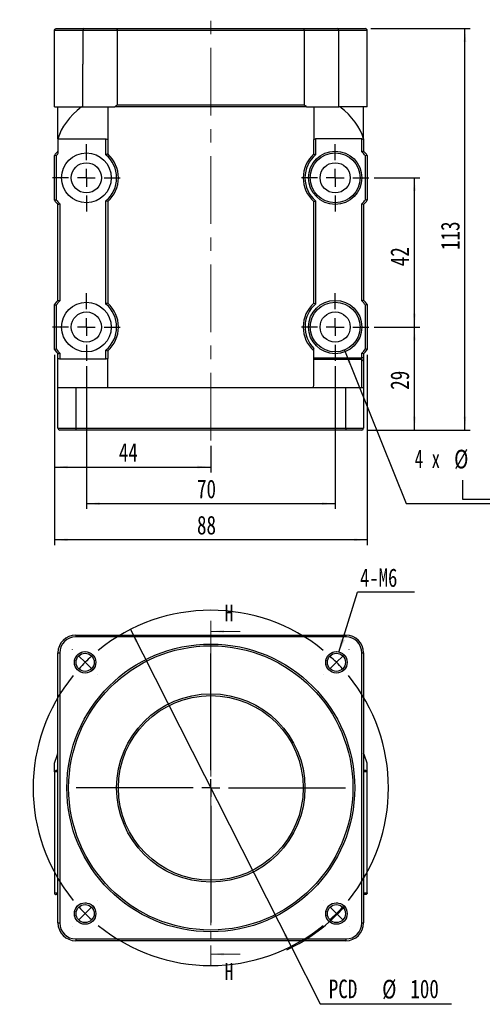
# Model space of a CAD drawing. Header units: millimetres. Extents: x 35 to 263, y -1 to 199.
# Tile 1 of 4: x 35 to 122, y 6 to 191. Entities that reach past the tile are written whole.
import ezdxf

# ---------------------------------------------------------------- set-up
doc = ezdxf.new("R2010")
doc.units = ezdxf.units.MM
doc.linetypes.add('CENTER', pattern=[10.16, 6.35, -1.27, 1.27, -1.27])
doc.linetypes.add('CENTERX2', pattern=[20.32, 12.7, -2.54, 2.54, -2.54])
doc.layers.add('FORMAT', color=7, linetype='Continuous')
doc.styles.add('SLDTEXTSTYLE0', font='TXT', dxfattribs={"width": 0.75})
doc.styles.add('SLDTEXTSTYLE1', font='TXT', dxfattribs={"width": 0.75, "bigfont": 'bigfont'})
doc.styles.add('SLDTEXTSTYLE4', font='TXT', dxfattribs={"width": 0.666667})
doc.dimstyles.new('SLDDIMSTYLE1', dxfattribs={"dimtxt": 3.5, "dimasz": 2.5, "dimexe": 0, "dimexo": 0.0625, "dimgap": 0.875, "dimtad": 0, "dimtih": 1, "dimtoh": 1, "dimdec": 1, "dimlfac": 1.5, "dimrnd": 1e-09, "dimzin": 12, "dimdsep": 46, "dimtxsty": 'SLDTEXTSTYLE0', "dimsah": 1, "dimcen": 0, "dimadec": 0, "dimazin": 3, "dimtfac": 1, "dimtdec": 1, "dimtmove": 0, "dimatfit": 3, "dimfxl": 0, "dimfrac": 2, "dimtolj": 1, "dimtzin": 12, "dimarcsym": 0})
doc.dimstyles.new('SLDDIMSTYLE2', dxfattribs={"dimtxt": 0.18, "dimasz": 2.5, "dimexe": 0, "dimexo": 0.0625, "dimgap": 0, "dimtad": 0, "dimtih": 1, "dimtoh": 1, "dimdec": 0, "dimrnd": 1e-09, "dimzin": 0, "dimdsep": 46, "dimtxsty": 'Standard', "dimsah": 1, "dimcen": 0.09, "dimadec": 0, "dimazin": 0, "dimtfac": 2.5, "dimtdec": 0, "dimtofl": 0, "dimtmove": 0, "dimatfit": 3, "dimfxl": 0, "dimfrac": 2, "dimtolj": 1, "dimtzin": 0, "dimarcsym": 0})
doc.dimstyles.new('SLDDIMSTYLE3', dxfattribs={"dimtxt": 3.5, "dimasz": 2.5, "dimexe": 0, "dimexo": 0.0625, "dimgap": 0.875, "dimtad": 1, "dimlfac": 1.5, "dimrnd": 1e-09, "dimzin": 12, "dimdsep": 46, "dimtxsty": 'SLDTEXTSTYLE0', "dimsah": 1, "dimcen": 0.09, "dimadec": 0, "dimazin": 3, "dimtfac": 1, "dimtofl": 0, "dimtmove": 0, "dimatfit": 3, "dimfxl": 0, "dimfrac": 2, "dimtolj": 1, "dimtzin": 12, "dimarcsym": 0})
doc.dimstyles.new('SLDDIMSTYLE6', dxfattribs={"dimtxt": 3.5, "dimasz": 2.5, "dimexe": 0, "dimexo": 0.0625, "dimgap": 0.875, "dimtad": 0, "dimtih": 1, "dimtoh": 1, "dimdec": 1, "dimlfac": 1.5, "dimrnd": 1e-09, "dimzin": 12, "dimdsep": 46, "dimtxsty": 'SLDTEXTSTYLE0', "dimsah": 1, "dimcen": 0, "dimadec": 0, "dimazin": 3, "dimtfac": 1, "dimtofl": 0, "dimtmove": 0, "dimatfit": 3, "dimfxl": 0, "dimfrac": 2, "dimtolj": 1, "dimtzin": 12, "dimarcsym": 0})

# ---------------------------------------------------------------- blocks, each defined once
blk = doc.blocks.new('_D')
at = {"layer": 'FORMAT', "color": 7}
for p, q in [((55.91, 76.75), (86.05, 17.28)), ((86.05, 17.28), (91.51, 6.5)), ((91.51, 6.5), (116.16, 6.5))]:
    blk.add_line(p, q, dxfattribs=at)
blk.add_arc((70.98, 47.01), 33.54, 295.1582, 318.6704, dxfattribs=at)
for points in [[(55.91, 76.75), (56.82, 74.4), (57.26, 74.63)], [(86.05, 17.28), (85.14, 19.63), (84.69, 19.4)]]:
    blk.add_solid(points, dxfattribs=at)
at = {"layer": 'FORMAT', "color": 7, "char_height": 3.5, "attachment_point": 1, "style": 'SLDTEXTSTYLE0'}
for s, insert in [('PCD', (93.1, 11.06)), ('%%c', (103.13, 11.01)), ('100', (108.4, 11.06))]:
    blk.add_mtext(s, dxfattribs=dict(at, insert=insert))
blk = doc.blocks.new('SW_NOTE_0')
at = {"layer": 'FORMAT', "color": 0}
blk.add_line((10.7, 0), (0, 0), dxfattribs=at)
at = {"layer": 'FORMAT', "color": 0, "insert": (0.44, 4.43), "char_height": 3.44, "attachment_point": 1, "style": 'SLDTEXTSTYLE0'}
blk.add_mtext('4-M6', dxfattribs=at)
blk = doc.blocks.new('SW_CENTERMARKSYMBOL_0')
at = {"layer": 'FORMAT', "color": 0}
for p, q in [((-49.5, 2.36), (-49.52, 2.38)), ((2.36, 2.36), (2.38, 2.38)), ((-47.14, 0), (-48.32, 1.18)), ((-23.57, -20.24), (-23.57, 1.67)), ((0, 0), (-1.18, -1.18)), ((0, 0), (1.18, 1.18)), ((-47.14, 0), (-45.96, -1.18)), ((-44.78, -2.36), (-44.76, -2.38)), ((-2.36, -2.36), (-2.38, -2.38)), ((-23.57, -23.57), (-23.57, -21.9)), ((-26.9, -23.57), (-48.81, -23.57)), ((-23.57, -23.57), (-25.24, -23.57)), ((-23.57, -23.57), (-23.57, -25.24)), ((-23.57, -23.57), (-21.9, -23.57)), ((-20.24, -23.57), (1.67, -23.57)), ((-23.57, -26.9), (-23.57, -48.81)), ((-47.14, -47.14), (-45.96, -45.96)), ((-44.78, -44.78), (-44.76, -44.76)), ((-2.36, -44.78), (-2.38, -44.76)), ((0, -47.14), (-1.18, -45.96)), ((-47.14, -47.14), (-48.32, -48.32)), ((0, -47.14), (1.18, -48.32)), ((-49.5, -49.5), (-49.52, -49.52)), ((2.36, -49.5), (2.38, -49.52))]:
    blk.add_line(p, q, dxfattribs=at)
for start, end in [(50.7296, 129.2704), (132.1352, 135), (45, 47.8648), (42.1352, 45), (135, 137.8648), (140.7296, 219.2704), (320.7296, 39.2704), (222.1352, 225), (315, 317.8648), (225, 227.8648), (312.1352, 315), (230.7296, 309.2704)]:
    blk.add_arc((-23.57, -23.57), 33.33, start, end, dxfattribs=at)
blk = doc.blocks.new('SW_SYMBOL_HOLE_SPOT')
at = {"layer": 'FORMAT', "color": 0}
for p, q in [((0, 875), (0, 75)), ((1600, 75), (1600, 875)), ((0, 75), (1600, 75))]:
    blk.add_line(p, q, dxfattribs=at)
blk = doc.blocks.new('_D_6')
at = {"layer": 'FORMAT'}
for p, q in [((96.05, 129.16), (107.63, 100.35)), ((107.63, 100.35), (149.62, 100.35))]:
    blk.add_line(p, q, dxfattribs=at)
blk.add_solid([(96.05, 129.16), (96.75, 126.75), (97.22, 126.93)], dxfattribs=at)
at = {"layer": 'FORMAT', "xscale": 0.004470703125, "yscale": 0.004470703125, "zscale": 0.004470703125}
blk.add_blockref('SW_SYMBOL_HOLE_SPOT', (118.18, 100.84), dxfattribs=at)
at = {"layer": 'FORMAT', "char_height": 3.5, "attachment_point": 1}
for s, insert, style in [('4 x', (109.22, 110.53), 'SLDTEXTSTYLE4'), ('%%c', (116.63, 110.47), 'SLDTEXTSTYLE0'), ('8.5 \\M+18AAE\\M+19153\\M+18AD1\\M+190FA', (123.22, 110.53), 'SLDTEXTSTYLE1'), ('%%c', (127.62, 104.86), 'SLDTEXTSTYLE0'), ('14', (134.22, 104.92), 'SLDTEXTSTYLE0')]:
    blk.add_mtext(s, dxfattribs=dict(at, insert=insert, style=style))
blk = doc.blocks.new('_D_7')
at = {"layer": 'FORMAT', "color": 7}
for p, q in [((101.65, 161.49), (110.18, 161.49)), ((109.18, 133.49), (109.18, 161.49)), ((101.65, 133.49), (110.18, 133.49))]:
    blk.add_line(p, q, dxfattribs=at)
for points in [[(109.18, 161.49), (108.93, 158.99), (109.43, 158.99)], [(109.18, 133.49), (109.43, 135.99), (108.93, 135.99)]]:
    blk.add_solid(points, dxfattribs=at)
at = {"layer": 'FORMAT', "color": 7, "insert": (104.67, 144.9), "char_height": 3.5, "attachment_point": 1, "rotation": 90, "style": 'SLDTEXTSTYLE0'}
blk.add_mtext('42', dxfattribs=at)
blk = doc.blocks.new('_D_8')
at = {"layer": 'FORMAT', "color": 7}
for p, q in [((47.65, 126.16), (47.65, 99.35)), ((94.31, 126.16), (94.31, 99.35)), ((47.65, 100.35), (94.31, 100.35))]:
    blk.add_line(p, q, dxfattribs=at)
for points in [[(47.65, 100.35), (50.15, 100.1), (50.15, 100.6)], [(94.31, 100.35), (91.81, 100.6), (91.81, 100.1)]]:
    blk.add_solid(points, dxfattribs=at)
at = {"layer": 'FORMAT', "color": 7, "insert": (68.39, 104.86), "char_height": 3.5, "attachment_point": 1, "style": 'SLDTEXTSTYLE0'}
blk.add_mtext('70', dxfattribs=at)
blk = doc.blocks.new('_D_9')
at = {"layer": 'FORMAT', "color": 7}
for p, q in [((41.65, 128.27), (41.65, 106.22)), ((70.98, 111.22), (70.98, 106.22)), ((41.65, 107.22), (70.98, 107.22))]:
    blk.add_line(p, q, dxfattribs=at)
for points in [[(41.65, 107.22), (44.15, 106.97), (44.15, 107.47)], [(70.98, 107.22), (68.48, 107.47), (68.48, 106.97)]]:
    blk.add_solid(points, dxfattribs=at)
at = {"layer": 'FORMAT', "color": 7, "insert": (53.73, 111.73), "char_height": 3.5, "attachment_point": 1, "style": 'SLDTEXTSTYLE0'}
blk.add_mtext('44', dxfattribs=at)
blk = doc.blocks.new('_D_10')
at = {"layer": 'FORMAT', "color": 7}
for p, q in [((41.65, 128.27), (41.65, 92.57)), ((100.31, 128.27), (100.31, 92.57)), ((100.31, 93.57), (41.65, 93.57))]:
    blk.add_line(p, q, dxfattribs=at)
for points in [[(41.65, 93.57), (44.15, 93.32), (44.15, 93.82)], [(100.31, 93.57), (97.81, 93.82), (97.81, 93.32)]]:
    blk.add_solid(points, dxfattribs=at)
at = {"layer": 'FORMAT', "color": 7, "insert": (68.39, 98.08), "char_height": 3.5, "attachment_point": 1, "style": 'SLDTEXTSTYLE0'}
blk.add_mtext('88', dxfattribs=at)
blk = doc.blocks.new('_D_11')
at = {"layer": 'FORMAT', "color": 7}
for p, q in [((101.65, 133.49), (110.18, 133.49)), ((109.18, 114.16), (109.18, 133.49)), ((100.31, 114.16), (110.18, 114.16))]:
    blk.add_line(p, q, dxfattribs=at)
for points in [[(109.18, 133.49), (108.93, 130.99), (109.43, 130.99)], [(109.18, 114.16), (109.43, 116.66), (108.93, 116.66)]]:
    blk.add_solid(points, dxfattribs=at)
at = {"layer": 'FORMAT', "color": 7, "insert": (104.67, 121.72), "char_height": 3.5, "attachment_point": 1, "rotation": 90, "style": 'SLDTEXTSTYLE0'}
blk.add_mtext('29', dxfattribs=at)
blk = doc.blocks.new('_D_12')
at = {"layer": 'FORMAT', "color": 7}
for p, q in [((100.98, 189.49), (119.65, 189.49)), ((118.65, 114.16), (118.65, 189.49)), ((100.31, 114.16), (119.65, 114.16))]:
    blk.add_line(p, q, dxfattribs=at)
for points in [[(118.65, 189.49), (118.4, 186.99), (118.9, 186.99)], [(118.65, 114.16), (118.9, 116.66), (118.4, 116.66)]]:
    blk.add_solid(points, dxfattribs=at)
at = {"layer": 'FORMAT', "color": 7, "insert": (114.13, 147.94), "char_height": 3.5, "attachment_point": 1, "rotation": 90, "style": 'SLDTEXTSTYLE0'}
blk.add_mtext('113', dxfattribs=at)
blk = doc.blocks.new('SW_CENTERMARKSYMBOL_1')
at = {"layer": 'FORMAT', "color": 0}
for p, q in [((0, 3.33), (0, 6.33)), ((-3.33, 0), (-6.33, 0)), ((0, 0), (-1.67, 0)), ((0, 0), (0, 1.67)), ((0, 0), (0, -1.67)), ((0, 0), (1.67, 0)), ((3.33, 0), (6.33, 0)), ((0, -3.33), (0, -6.33))]:
    blk.add_line(p, q, dxfattribs=at)
blk = doc.blocks.new('SW_CENTERMARKSYMBOL_2')
at = {"layer": 'FORMAT', "color": 0}
for p, q in [((0, 3.33), (0, 6.33)), ((-3.33, 0), (-6.33, 0)), ((0, 0), (-1.67, 0)), ((0, 0), (0, 1.67)), ((0, 0), (0, -1.67)), ((0, 0), (1.67, 0)), ((3.33, 0), (6.33, 0)), ((0, -3.33), (0, -6.33))]:
    blk.add_line(p, q, dxfattribs=at)
blk = doc.blocks.new('SW_CENTERMARKSYMBOL_3')
at = {"layer": 'FORMAT', "color": 0}
for p, q in [((0, 3.33), (0, 6.33)), ((-3.33, 0), (-6.33, 0)), ((0, 0), (-1.67, 0)), ((0, 0), (0, 1.67)), ((0, 0), (0, -1.67)), ((0, 0), (1.67, 0)), ((3.33, 0), (6.33, 0)), ((0, -3.33), (0, -6.33))]:
    blk.add_line(p, q, dxfattribs=at)
blk = doc.blocks.new('SW_CENTERMARKSYMBOL_4')
at = {"layer": 'FORMAT', "color": 0}
for p, q in [((0, 3.33), (0, 6.33)), ((-3.33, 0), (-6.33, 0)), ((0, 0), (-1.67, 0)), ((0, 0), (0, 1.67)), ((0, 0), (0, -1.67)), ((0, 0), (1.67, 0)), ((3.33, 0), (6.33, 0)), ((0, -3.33), (0, -6.33))]:
    blk.add_line(p, q, dxfattribs=at)

msp = doc.modelspace()

# ---------------------------------------------------------------- linework, layer by layer
at = {"color": 7, "linetype": 'Continuous', "lineweight": 25}
for p, q in [((41.6458, 174.8239), (41.6458, 189.1572)), ((46.9791, 189.1572), (41.6458, 189.1572)), ((41.9791, 189.4906), (47.2582, 189.4906)), ((46.9791, 189.1572), (46.9791, 182.8239)), ((53.4292, 189.1572), (46.9791, 189.1572)), ((47.2582, 189.4906), (53.5435, 189.4906)), ((88.529, 189.1572), (53.4292, 189.1572)), ((53.4292, 189.1572), (53.4292, 175.1572)), ((53.5435, 189.4906), (88.4147, 189.4906)), ((88.4147, 189.4906), (94.7, 189.4906)), ((88.529, 175.1572), (88.529, 189.1572)), ((94.9791, 189.1572), (88.529, 189.1572)), ((94.7, 189.4906), (99.9791, 189.4906)), ((94.9791, 182.8239), (94.9791, 189.1572)), ((100.3124, 189.1572), (94.9791, 189.1572)), ((100.3124, 174.8239), (100.3124, 189.1572)), ((46.9791, 182.8239), (46.9788, 182.8239)), ((46.9788, 174.8239), (46.9788, 182.8239)), ((46.9791, 174.8239), (46.9791, 182.8239)), ((94.9791, 174.8239), (94.9791, 182.8239)), ((94.9793, 182.8239), (94.9791, 182.8239)), ((94.9793, 174.8239), (94.9793, 182.8239)), ((41.6458, 174.8239), (46.9788, 174.8239)), ((42.3124, 168.8239), (42.3124, 174.8239)), ((46.9788, 174.8239), (46.9791, 174.8239)), ((46.9791, 174.8239), (53.0069, 174.8239)), ((51.6458, 174.8239), (51.6458, 168.6572)), ((88.9513, 174.8239), (53.0069, 174.8239)), ((53.4292, 175.1572), (88.529, 175.1572)), ((88.9513, 174.8239), (94.9791, 174.8239)), ((90.3124, 174.8239), (90.3124, 168.6572)), ((94.9791, 174.8239), (94.9793, 174.8239)), ((100.3124, 174.8239), (94.9793, 174.8239)), ((99.6458, 168.8239), (99.6458, 174.8239)), ((42.3124, 168.8239), (51.3124, 168.8239)), ((42.3124, 168.8239), (42.3124, 166.0244)), ((51.3124, 168.8239), (51.6458, 168.6572)), ((51.3124, 165.8111), (51.3124, 168.8239)), ((51.6458, 168.6572), (51.6458, 165.9627)), ((90.3124, 168.6572), (90.6458, 168.8239)), ((90.3124, 165.9627), (90.3124, 168.6572)), ((99.3124, 168.8239), (90.6458, 168.8239)), ((90.6458, 168.8239), (90.6458, 165.8111)), ((99.3124, 168.8239), (99.6458, 168.6572)), ((99.3124, 166.3895), (99.3124, 168.8239)), ((99.6458, 168.8239), (99.6458, 168.6572)), ((99.6458, 168.6572), (99.6458, 166.5238)), ((41.6458, 157.2742), (41.6458, 165.7069)), ((41.9791, 165.6002), (41.9791, 157.381)), ((99.9791, 157.381), (99.9791, 165.6002)), ((100.3124, 165.7069), (100.3124, 157.2742)), ((51.3124, 137.8111), (51.3124, 157.1701)), ((90.6458, 157.1701), (90.6458, 137.8111)), ((42.3124, 138.5238), (42.3124, 156.4573)), ((42.6458, 156.5916), (42.6458, 138.3895)), ((51.6458, 157.0184), (51.6458, 137.9627)), ((90.3124, 137.9627), (90.3124, 157.0184)), ((99.3124, 138.3895), (99.3124, 156.5916)), ((99.6458, 156.4573), (99.6458, 138.5238)), ((41.6458, 129.2742), (41.6458, 137.7069)), ((41.9791, 137.6002), (41.9791, 129.381)), ((99.9791, 129.381), (99.9791, 137.6002)), ((100.3124, 137.7069), (100.3124, 129.2742)), ((90.3124, 127.724), (90.3124, 129.4767)), ((42.3124, 127.6118), (42.3124, 128.4573)), ((42.6458, 127.4906), (42.3124, 127.6118)), ((42.3124, 122.1773), (42.3124, 127.6118)), ((42.6458, 128.5916), (42.6458, 127.4906)), ((51.3124, 127.4906), (42.6458, 127.4906)), ((51.3124, 127.4906), (51.3124, 129.1701)), ((51.6458, 127.6118), (51.3124, 127.4906)), ((51.6458, 129.0184), (51.6458, 127.6118)), ((51.6458, 122.1773), (51.6458, 127.6118)), ((90.3124, 127.724), (99.3124, 127.724)), ((90.3124, 127.4108), (90.3124, 127.724)), ((99.3124, 127.724), (99.3124, 128.5916)), ((99.3124, 127.4108), (99.3124, 127.724)), ((99.6458, 127.724), (99.3124, 127.724)), ((99.6458, 128.4573), (99.6458, 127.724)), ((99.6458, 127.724), (99.6458, 127.0975)), ((90.3124, 122.4906), (90.3124, 127.4108)), ((99.3124, 127.4108), (90.3124, 127.4108)), ((99.3124, 122.1572), (99.3124, 127.4108)), ((99.6458, 127.0975), (99.3124, 127.4108)), ((99.6458, 127.0975), (99.6458, 122.1572)), ((42.3124, 122.1773), (51.6458, 122.1773)), ((42.3124, 122.1572), (42.3124, 122.1773)), ((42.3124, 114.4906), (42.3124, 122.1572)), ((42.3124, 122.1572), (45.6458, 122.1572)), ((45.6458, 122.1572), (96.3124, 122.1572)), ((45.6458, 122.1572), (45.6458, 114.4906)), ((51.6458, 122.1773), (51.6458, 122.1572)), ((96.3124, 114.4906), (96.3124, 122.1572)), ((96.3124, 122.1572), (99.6458, 122.1572)), ((99.6458, 122.1572), (99.6458, 114.4906)), ((42.3124, 114.4906), (45.6458, 114.4906)), ((45.6458, 114.1572), (42.6458, 114.1572)), ((45.6458, 114.4906), (96.3124, 114.4906)), ((45.6458, 114.4906), (45.6458, 114.1572)), ((96.3124, 114.1572), (45.6458, 114.1572)), ((96.3124, 114.4906), (99.6458, 114.4906)), ((96.3124, 114.4906), (96.3124, 114.1572)), ((99.3124, 114.1572), (96.3124, 114.1572)), ((45.6458, 75.6815), (96.3124, 75.6815)), ((45.6458, 75.6815), (45.6458, 75.3482)), ((96.3124, 75.3482), (45.6458, 75.3482)), ((96.3124, 75.6815), (96.3124, 75.3482)), ((42.3124, 72.3482), (42.6458, 72.3482)), ((42.3124, 21.6815), (42.3124, 72.3482)), ((42.6458, 72.3482), (42.6458, 21.6815)), ((99.3124, 72.3482), (99.6458, 72.3482)), ((99.3124, 21.6815), (99.3124, 72.3482)), ((99.6458, 72.3482), (99.6458, 21.6815)), ((41.6458, 50.0149), (41.6458, 51.6815)), ((42.3124, 50.0149), (41.6458, 50.0149)), ((41.6458, 50.0149), (41.6458, 27.3482)), ((41.9791, 50.3482), (42.3124, 50.3482)), ((99.6458, 50.3482), (99.9791, 50.3482)), ((100.3124, 50.0149), (99.6458, 50.0149)), ((100.3124, 50.0149), (100.3124, 51.6815)), ((100.3124, 27.3482), (100.3124, 50.0149)), ((41.6458, 27.3482), (42.3124, 27.3482)), ((42.3124, 27.0149), (41.9791, 27.0149)), ((99.6458, 27.3482), (100.3124, 27.3482)), ((99.9791, 27.0149), (99.6458, 27.0149)), ((42.3124, 21.6815), (42.6458, 21.6815)), ((99.3124, 21.6815), (99.6458, 21.6815)), ((45.6458, 18.6815), (96.3124, 18.6815)), ((45.6458, 18.6815), (45.6458, 18.3482)), ((96.3124, 18.6815), (96.3124, 18.3482)), ((96.3124, 18.3482), (45.6458, 18.3482))]:
    msp.add_line(p, q, dxfattribs=at)
at = {"color": 7, "linetype": 'CENTER', "lineweight": 18}
msp.add_line((70.9791, 78.3843), (70.9791, 13.8267), dxfattribs=at)
at = {"color": 7, "linetype": 'Continuous', "lineweight": 18}
for p, q in [((76.4791, 76.3843), (70.9791, 76.3843)), ((76.4791, 15.8267), (70.9791, 15.8267))]:
    msp.add_line(p, q, dxfattribs=at)
at = {"color": 7, "linetype": 'Continuous', "lineweight": 25, "flags": 128}
for points in [[(41.6458, 51.6815), (42.1563, 53.1274), (42.3124, 53.5421)], [(100.3124, 51.6815), (99.8019, 53.1274), (99.6458, 53.5421)]]:
    msp.add_lwpolyline(points, dxfattribs=at)
at = {"color": 7, "linetype": 'Continuous', "lineweight": 25}
for centre, radius in [((94.3124, 161.4906), 5), ((47.6458, 161.4906), 4.6667), ((94.3124, 161.4906), 4.6667), ((47.6458, 161.4906), 2.8333), ((94.3124, 161.4906), 2.8333), ((47.6458, 133.4906), 4.6667), ((94.3124, 133.4906), 5), ((94.3124, 133.4906), 4.6667), ((47.6458, 133.4906), 2.8333), ((94.3124, 133.4906), 2.8333), ((70.9791, 47.0149), 27), ((70.9791, 47.0149), 26.6667), ((47.4089, 70.5851), 2.0167), ((47.4089, 70.5851), 1.7), ((94.5493, 70.5851), 2.0167), ((94.5493, 70.5851), 1.7), ((70.9791, 47.0149), 17.6667), ((70.9791, 47.0149), 17.3333), ((47.4089, 23.4446), 2.0167), ((47.4089, 23.4446), 1.7), ((94.5493, 23.4446), 2.0167), ((94.5493, 23.4446), 1.7)]:
    msp.add_circle(centre, radius, dxfattribs=at)
for centre, radius, start, end in [((47.2879, 189.1822), 0.3098, 95.513276, 184.614238), ((94.6702, 189.1822), 0.3098, 355.385959, 84.486527), ((70.9791, 152.4906), 28.6667, 127.749242, 128.824517), ((70.9791, 152.4906), 28.6667, 51.175483, 52.250758), ((47.6458, 161.4906), 7.3333, 136.658242, 144.903199), ((94.3124, 161.4906), 7, 35.950568, 44.415309), ((94.3124, 161.4906), 7.3333, 35.096801, 43.341758), ((47.6458, 161.4906), 7, 139.632406, 144.049432), ((47.6458, 161.4906), 5.6667, 310.320215, 49.679785), ((47.6458, 161.4906), 6, 311.810315, 48.189685), ((94.3124, 161.4906), 6, 131.810315, 228.189685), ((94.3124, 161.4906), 5.6667, 130.320215, 229.679785), ((47.6458, 161.4906), 7.3333, 215.096801, 223.341758), ((47.6458, 161.4906), 7, 215.950568, 224.415309), ((94.3124, 161.4906), 7, 315.584691, 324.049432), ((94.3124, 161.4906), 7.3333, 316.658242, 324.903199), ((47.6458, 133.4906), 7.3333, 136.658242, 144.903199), ((47.6458, 133.4906), 7, 135.584691, 144.049432), ((47.6458, 133.4906), 5.6667, 310.320215, 49.679785), ((47.6458, 133.4906), 6, 311.810315, 48.189685), ((94.3124, 133.4906), 6, 131.810315, 228.189685), ((94.3124, 133.4906), 5.6667, 130.320215, 225.099128), ((94.3124, 133.4906), 7, 35.950568, 44.415309), ((94.3124, 133.4906), 7.3333, 35.096801, 43.341758), ((47.6458, 133.4906), 7, 215.950568, 224.415309), ((94.3124, 133.4906), 7, 315.584691, 324.049432), ((47.6458, 133.4906), 7.3333, 215.096801, 223.341758), ((94.3124, 133.4906), 7.3333, 316.658242, 324.903199), ((89.9791, 122.4906), 0.3333, 270, 0), ((42.6458, 114.4906), 0.3333, 180, 270), ((99.3124, 114.4906), 0.3333, 270, 0), ((45.6458, 72.3482), 3.3333, 90, 180), ((45.6458, 72.3482), 3, 90, 180), ((96.3124, 72.3482), 3.3333, 0, 90), ((96.3124, 72.3482), 3, 0, 90), ((45.6458, 21.6815), 3.3333, 180, 270), ((45.6458, 21.6815), 3, 180, 270), ((96.3124, 21.6815), 3, 270, 0), ((96.3124, 21.6815), 3.3333, 270, 0)]:
    msp.add_arc(centre, radius, start, end, dxfattribs=at)
at = {"color": 7, "linetype": 'Continuous', "lineweight": 18}
for centre in [(47.4089, 70.5851), (94.5493, 70.5851), (47.4089, 23.4446), (94.5493, 23.4446)]:
    msp.add_arc(centre, 2, 255, 195, dxfattribs=at)
at = {"color": 7, "linetype": 'Continuous', "lineweight": 25}
for centre, start_param, end_param in [((72.6147, 166.623), 2.57631622, 2.99734068), ((69.3435, 166.623), 0.14425197, 0.56527643)]:
    msp.add_ellipse(centre, major_axis=(30.6203, 0), ratio=0.5, start_param=start_param, end_param=end_param, dxfattribs=at)
for points in [[(41.6458, 189.1572), (41.6458, 189.2459), (41.6825, 189.3324), (41.8057, 189.4549), (41.8929, 189.4906), (41.9791, 189.4906)], [(53.4292, 189.1572), (53.4292, 189.2478), (53.4424, 189.3356), (53.485, 189.4567), (53.5144, 189.4906), (53.5435, 189.4906)], [(88.529, 189.1572), (88.529, 189.2478), (88.5158, 189.3356), (88.4732, 189.4567), (88.4437, 189.4906), (88.4147, 189.4906)], [(100.3124, 189.1572), (100.3124, 189.2459), (100.2757, 189.3324), (100.1525, 189.4549), (100.0653, 189.4906), (99.9791, 189.4906)], [(41.6458, 27.3482), (41.6458, 27.2579), (41.6841, 27.1703), (41.8084, 27.049), (41.8944, 27.0149), (41.9791, 27.0149)], [(100.3124, 27.3482), (100.3124, 27.2579), (100.2741, 27.1703), (100.1498, 27.049), (100.0637, 27.0149), (99.9791, 27.0149)]]:
    msp.add_open_spline(points, degree=3, knots=[0, 0, 0, 0, 0.5, 0.5, 1, 1, 1, 1], dxfattribs=at)
for points in [[(99.6458, 166.5238), (99.5345, 166.4796), (99.4234, 166.4349), (99.3124, 166.3895)], [(41.9791, 165.6002), (41.868, 165.6362), (41.7569, 165.6718), (41.6458, 165.7069)], [(51.6458, 165.9627), (51.5345, 165.9129), (51.4233, 165.8624), (51.3124, 165.8111)], [(90.3124, 165.9627), (90.4237, 165.9129), (90.5348, 165.8624), (90.6458, 165.8111)], [(100.3124, 165.7069), (100.2012, 165.6718), (100.0901, 165.6362), (99.9791, 165.6002)], [(41.6458, 157.2742), (41.7569, 157.3094), (41.868, 157.3449), (41.9791, 157.381)], [(51.6458, 157.0184), (51.5345, 157.0682), (51.4233, 157.1187), (51.3124, 157.1701)], [(90.3124, 157.0184), (90.4237, 157.0682), (90.5348, 157.1187), (90.6458, 157.1701)], [(100.3124, 157.2742), (100.2012, 157.3094), (100.0901, 157.3449), (99.9791, 157.381)], [(42.3124, 156.4573), (42.4236, 156.5015), (42.5348, 156.5463), (42.6458, 156.5916)], [(99.6458, 156.4573), (99.5345, 156.5015), (99.4234, 156.5463), (99.3124, 156.5916)], [(41.6458, 137.7069), (41.7569, 137.6718), (41.868, 137.6362), (41.9791, 137.6002)], [(42.3124, 138.5238), (42.4236, 138.4796), (42.5348, 138.4349), (42.6458, 138.3895)], [(51.6458, 137.9627), (51.5345, 137.9129), (51.4233, 137.8624), (51.3124, 137.8111)], [(90.3124, 137.9627), (90.4237, 137.9129), (90.5348, 137.8624), (90.6458, 137.8111)], [(99.6458, 138.5238), (99.5345, 138.4796), (99.4234, 138.4349), (99.3124, 138.3895)], [(100.3124, 137.7069), (100.2012, 137.6718), (100.0901, 137.6362), (99.9791, 137.6002)], [(41.6458, 129.2742), (41.7569, 129.3094), (41.868, 129.3449), (41.9791, 129.381)], [(100.3124, 129.2742), (100.2012, 129.3094), (100.0901, 129.3449), (99.9791, 129.381)], [(42.3124, 128.4573), (42.4236, 128.5015), (42.5348, 128.5463), (42.6458, 128.5916)], [(51.3124, 129.1701), (51.4233, 129.1187), (51.5345, 129.0682), (51.6458, 129.0184)], [(99.6458, 128.4573), (99.5345, 128.5015), (99.4234, 128.5463), (99.3124, 128.5916)], [(41.6458, 50.0149), (41.7569, 50.1261), (41.868, 50.2372), (41.9791, 50.3482)], [(100.3124, 50.0149), (100.2012, 50.1261), (100.0901, 50.2372), (99.9791, 50.3482)]]:
    msp.add_open_spline(points, degree=3, dxfattribs=at)
at = {"color": 7, "linetype": 'Continuous', "lineweight": 18}
for points in [[(70.9791, 76.3843), (73.4791, 76.1343), (73.4791, 76.6343)], [(70.9791, 15.8267), (73.4791, 15.5767), (73.4791, 16.0767)]]:
    msp.add_solid(points, dxfattribs=at)
at = {"layer": 'FORMAT', "color": 7, "linetype": 'CENTERX2', "lineweight": 18}
msp.add_line((70.9791, 112.2174), (70.9791, 191.1572), dxfattribs=at)

# ---------------------------------------------------------------- block references
at = {"layer": 'FORMAT', "color": 7}
for name, p in [('SW_CENTERMARKSYMBOL_4', (47.6458, 161.4906)), ('SW_CENTERMARKSYMBOL_1', (94.3124, 161.4906)), ('SW_CENTERMARKSYMBOL_3', (47.6458, 133.4906)), ('SW_CENTERMARKSYMBOL_2', (94.3124, 133.4906)), ('SW_NOTE_0', (98.5184, 83.7574)), ('SW_CENTERMARKSYMBOL_0', (94.5493, 70.5851))]:
    msp.add_blockref(name, p, dxfattribs=at)

# ---------------------------------------------------------------- texts
at = {"color": 7, "linetype": 'Continuous', "char_height": 3.175, "attachment_point": 1, "style": 'SLDTEXTSTYLE0'}
for insert in [(73.5881, 81.4258), (73.5881, 14.1478)]:
    msp.add_mtext('H', dxfattribs=dict(at, insert=insert))

# ---------------------------------------------------------------- dimensions: what is measured, and where the dimension line sits
at = {"layer": 'FORMAT', "color": 7}
for base, p1, p2, angle, picture, middle in [((118.6457, 189.4906), (99.3124, 114.1572), (99.9791, 189.4906), 90, '_D_12', (118.6457, 151.8239)), ((109.1808, 161.4906), (100.6458, 133.4906), (100.6458, 161.4906), 90, '_D_7', (109.1808, 147.4906)), ((109.1808, 133.4906), (99.3124, 114.1572), (100.6458, 133.4906), 90, '_D_11', (109.1808, 124.3033)), ((94.3124, 100.3517), (47.6458, 127.1572), (94.3124, 127.1572), 0, '_D_8', (70.9791, 100.3517))]:
    dim = msp.add_linear_dim(base=base, p1=p1, p2=p2, angle=angle, dimstyle='SLDDIMSTYLE3', dxfattribs=at)
    dim.commit()
    dim.dimension.update_dxf_attribs({"geometry": picture, "text_midpoint": middle, "dimtype": 160})
at = {"layer": 'FORMAT'}
dim = msp.add_diameter_dim_2p(p1=(92.5726, 137.8208), p2=(96.0523, 129.1604), text='4 x <> 完全貫穿\\P{\\fGDT;v}%%c 14 \\P', dimstyle='SLDDIMSTYLE6', dxfattribs=at)
dim.commit()
dim.dimension.update_dxf_attribs({"geometry": '_D_6', "text_midpoint": (129.4199, 105.9614), "dimtype": 163})
at = {"layer": 'FORMAT', "color": 7}
for base, p1, p2, picture, middle in [((70.9791, 107.2228), (41.6458, 129.2742), (70.9791, 112.2174), '_D_9', (56.3124, 107.2228)), ((41.6458, 93.5656), (100.3124, 129.2742), (41.6458, 129.2742), '_D_10', (70.9791, 93.5656))]:
    dim = msp.add_linear_dim(base=base, p1=p1, p2=p2, dimstyle='SLDDIMSTYLE3', dxfattribs=at)
    dim.commit()
    dim.dimension.update_dxf_attribs({"geometry": picture, "text_midpoint": middle, "dimtype": 160})
dim = msp.add_diameter_dim_2p(p1=(86.0481, 17.2821), p2=(55.9101, 76.7476), text='PCD<>', dimstyle='SLDDIMSTYLE1', dxfattribs=at)
dim.commit()
dim.dimension.update_dxf_attribs({"geometry": '_D', "text_midpoint": (104.6318, 9.3019), "dimtype": 163})

# ---------------------------------------------------------------- leaders
msp.add_leader([(94.995, 72.5001), (98.5184, 83.7574)], dimstyle='SLDDIMSTYLE2', dxfattribs=at)

doc.saveas('drawing.dxf')
